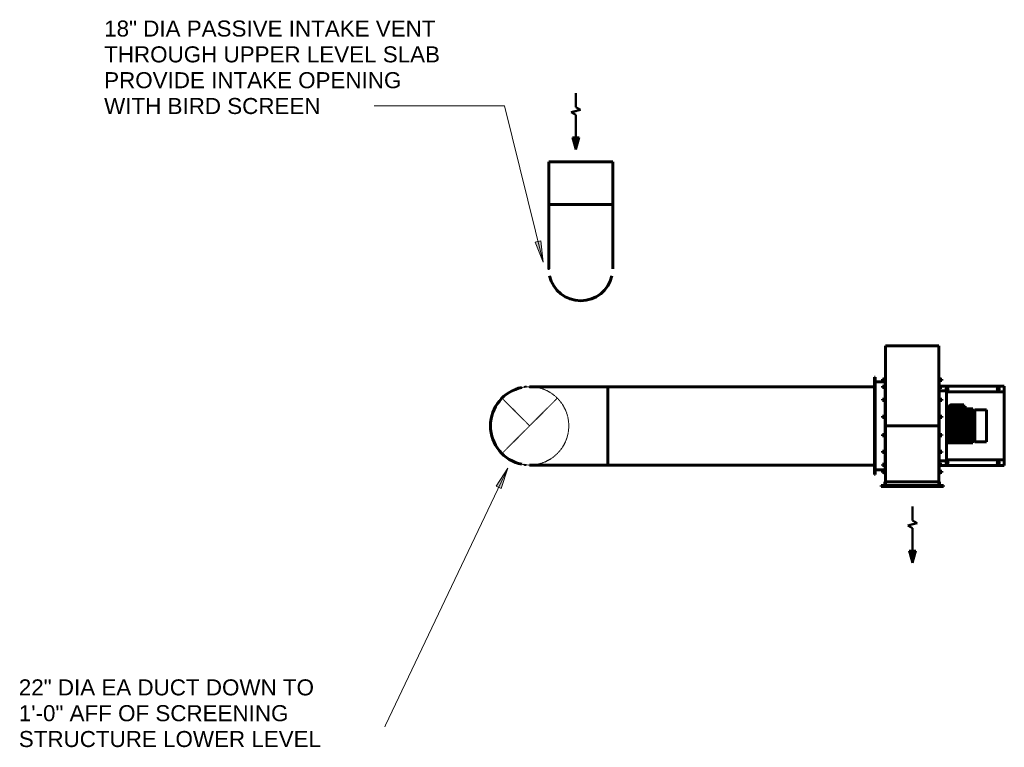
# Model space of a CAD drawing. Header units: inches. Extents: x 21 to 619, y 69 to 663.
# Tile 8 of 9: x 343 to 619, y 69 to 273. Entities that reach past the tile are written whole.
import ezdxf

# ---------------------------------------------------------------- set-up
doc = ezdxf.new("R2010")
doc.units = ezdxf.units.IN
doc.header["$MEASUREMENT"] = 0
doc.linetypes.add('Hidden 1_16_', pattern=[0.09375, 0.0625, -0.03125])
for name, color, linetype, lineweight in [('A-ANNO-NOTE', 131, 'Continuous', 50), ('A-DETL', 90, 'Hidden 1_16_', 9), ('G-ANNO-TEXT', 231, 'Continuous', 9), ('M-EQPM', 50, 'Continuous', 60), ('M-HVAC-DUCT', 70, 'Continuous', 60), ('M-HVAC-DUCT-ANNO', 70, 'Hidden 1_16_', 40)]:
    doc.layers.add(name, color=color, linetype=linetype, lineweight=lineweight)
doc.styles.add('Arial', font='arial.ttf', dxfattribs={"height": 4.5})

# ---------------------------------------------------------------- blocks, each defined once
blk = doc.blocks.new('2018-13830-007-02 - 2018-13830-007-02_ipt-1453228-MECHANICAL HVAC UPPER LEVEL PLAN Copy 1')
at = {"layer": 'M-EQPM'}
for p, q in [((-17, -8.75), (-17, 8.75)), ((-17, 8.75), (-16.75, 8.75)), ((-16.75, 8.75), (-16.75, 7.69)), ((-13.69, 10.62), (-13.69, 10.44)), ((13.69, 10.62), (-13.69, 10.62)), ((-13.69, 10.44), (13.69, 10.44)), ((-13.12, 8.35), (-13.12, 7.6)), ((-13.12, 8.35), (-13.12, 7.6)), ((-12.86, 8.35), (-13.12, 8.35)), ((-12.76, 8.35), (-12.86, 8.35)), ((-12.75, 7.6), (-12.75, 8.35)), ((-12.75, 7.6), (-12.75, 8.35)), ((-12.37, 10.44), (-12.37, 7.6)), ((-11.15, 8.35), (-11.15, 7.6)), ((-10.83, 8.35), (-11.1, 8.35)), ((-10.83, 8.35), (-10.83, 8.35)), ((-10.78, 7.6), (-10.78, 8.35)), ((-7.51, 8.35), (-7.51, 7.6)), ((-7.15, 8.35), (-7.5, 8.35)), ((-7.14, 8.35), (-7.15, 8.35)), ((-7.14, 7.6), (-7.14, 8.35)), ((-2.76, 8.35), (-2.76, 7.6)), ((-2.39, 8.35), (-2.76, 8.35)), ((-2.39, 7.6), (-2.39, 8.35)), ((2.39, 8.35), (2.39, 7.6)), ((2.4, 8.35), (2.39, 8.35)), ((2.75, 8.35), (2.4, 8.35)), ((2.76, 7.6), (2.76, 8.35)), ((7.14, 8.35), (7.14, 7.6)), ((7.46, 8.35), (7.19, 8.35)), ((7.19, 8.35), (7.19, 8.35)), ((7.51, 7.6), (7.51, 8.35)), ((10.78, 8.35), (10.78, 7.6)), ((10.89, 8.35), (10.79, 8.35)), ((11.15, 8.35), (10.89, 8.35)), ((11.15, 7.6), (11.15, 8.35)), ((12.38, 7.6), (12.38, 10.44)), ((12.75, 8.35), (12.75, 7.6)), ((12.93, 8.35), (12.75, 8.35)), ((13.12, 8.35), (12.93, 8.35)), ((13.12, 7.6), (13.12, 8.35)), ((13.69, 10.44), (13.69, 10.62)), ((-15.75, 7.69), (-16.75, 7.69)), ((-16.75, 7.69), (-16.75, 7.5)), ((-16.75, 7.5), (-15.75, 7.5)), ((-16.75, 7.5), (-16.75, -7.5)), ((-15.75, 7.5), (-15.75, 7.69)), ((0, 7.5), (-15.75, 7.5)), ((-15.75, -7.5), (-15.75, 7.5)), ((-13.69, 7.6), (-13.69, 7.5)), ((13.69, 7.6), (-13.69, 7.6)), ((22.43, 7.5), (0, 7.5)), ((0, 7.5), (0, -7.5)), ((13.69, 7.5), (13.69, 7.6)), ((22.44, -7.5), (22.44, 7.5)), ((-17, -7.48), (-17, -7.5)), ((-15.75, -7.5), (-16.75, -7.5)), ((-16.75, -7.5), (-16.75, -7.69)), ((-16.75, -7.69), (-15.75, -7.69)), ((-16.75, -7.69), (-16.75, -8.75)), ((0, -7.5), (-15.75, -7.5)), ((-15.75, -7.69), (-15.75, -7.5)), ((-13.69, -7.5), (-13.69, -7.6)), ((-9.81, -7.6), (-13.64, -7.6)), ((-13.12, -7.6), (-13.12, -8.35)), ((-12.75, -8.35), (-12.75, -7.6)), ((-11.15, -7.6), (-11.15, -8.35)), ((-11.15, -7.6), (-11.15, -8.35)), ((-10.78, -8.35), (-10.78, -7.6)), ((-10.78, -8.35), (-10.78, -7.6)), ((9.81, -7.6), (-9.81, -7.6)), ((-9.81, -9.63), (-9.81, -7.6)), ((-7.51, -7.6), (-7.51, -8.35)), ((-7.14, -8.35), (-7.14, -7.6)), ((-2.76, -7.6), (-2.76, -8.35)), ((-2.39, -8.35), (-2.39, -7.6)), ((22.43, -7.5), (0, -7.5)), ((2.39, -7.6), (2.39, -8.35)), ((2.76, -8.35), (2.76, -7.6)), ((7.14, -7.6), (7.14, -8.35)), ((7.51, -8.35), (7.51, -7.6)), ((9.81, -7.6), (9.81, -9.63)), ((13.64, -7.6), (9.81, -7.6)), ((10.78, -7.6), (10.78, -8.35)), ((10.78, -7.6), (10.78, -8.35)), ((11.15, -8.35), (11.15, -7.6)), ((11.15, -8.35), (11.15, -7.6)), ((12.75, -7.6), (12.75, -8.35)), ((12.75, -7.6), (12.75, -8.35)), ((13.12, -8.35), (13.12, -7.6)), ((13.12, -8.35), (13.12, -7.6)), ((13.69, -7.6), (13.69, -7.5)), ((-16.75, -8.75), (-17, -8.75)), ((-13.12, -8.35), (-12.93, -8.35)), ((-12.93, -8.35), (-12.75, -8.35)), ((-11.15, -8.35), (-10.89, -8.35)), ((-11.12, -8.35), (-11.12, -25.88)), ((-10.89, -8.35), (-10.79, -8.35)), ((-9.81, -9.63), (9.81, -9.63)), ((-9.56, -25.88), (-9.56, -9.63)), ((-7.46, -8.35), (-7.19, -8.35)), ((-7.19, -8.35), (-7.19, -8.35)), ((-4.75, -9.63), (-4.75, -17)), ((-4.49, -9.63), (-4.49, -16.83)), ((-4.49, -16.83), (-4.49, -9.63)), ((-4.48, -9.63), (-4.48, -16.83)), ((-4.34, -16.83), (-4.34, -9.63)), ((-4.32, -9.63), (-4.32, -16.83)), ((-4.31, -16.83), (-4.31, -9.63)), ((-4.23, -9.63), (-4.23, -16.83)), ((-4.08, -16.83), (-4.08, -9.63)), ((-3.88, -9.63), (-3.88, -16.83)), ((-3.86, -16.83), (-3.86, -9.63)), ((-3.72, -9.63), (-3.72, -16.83)), ((-3.55, -16.83), (-3.55, -9.63)), ((-3.21, -9.63), (-3.21, -16.83)), ((-3.17, -16.83), (-3.17, -9.63)), ((-2.98, -9.63), (-2.98, -16.83)), ((-2.81, -16.83), (-2.81, -9.63)), ((-2.75, -8.35), (-2.4, -8.35)), ((-2.4, -8.35), (-2.39, -8.35)), ((-2.34, -9.63), (-2.34, -16.83)), ((-2.28, -16.83), (-2.28, -9.63)), ((-2.05, -9.63), (-2.05, -16.83)), ((-1.89, -16.83), (-1.89, -9.63)), ((-1.46, -9.63), (-1.46, -17.21)), ((-1.33, -9.63), (-1.33, -16.83)), ((-1.33, -9.63), (-1.33, -16.83)), ((-1.24, -16.83), (-1.24, -9.63)), ((-0.99, -9.63), (-0.99, -16.83)), ((-0.84, -16.83), (-0.84, -9.63)), ((-0.63, -9.63), (-0.63, -17.21)), ((-0.25, -9.63), (-0.25, -16.83)), ((-0.25, -9.63), (-0.25, -16.83)), ((-0.13, -16.83), (-0.13, -9.63)), ((0.13, -9.63), (0.13, -16.83)), ((0.25, -16.83), (0.25, -9.63)), ((0.25, -16.83), (0.25, -9.63)), ((0.63, -17.21), (0.63, -9.63)), ((0.84, -9.63), (0.84, -16.83)), ((0.99, -16.83), (0.99, -9.63)), ((1.24, -9.63), (1.24, -16.83)), ((1.33, -16.83), (1.33, -9.63)), ((1.33, -16.83), (1.33, -9.63)), ((1.46, -17.21), (1.46, -9.63)), ((1.89, -9.63), (1.89, -16.83)), ((2.05, -16.83), (2.05, -9.63)), ((2.28, -9.63), (2.28, -16.83)), ((2.34, -16.83), (2.34, -9.63)), ((2.39, -8.35), (2.76, -8.35)), ((2.81, -9.63), (2.81, -16.83)), ((2.98, -16.83), (2.98, -9.63)), ((3.17, -9.63), (3.17, -16.83)), ((3.21, -16.83), (3.21, -9.63)), ((3.55, -9.63), (3.55, -16.83)), ((3.72, -16.83), (3.72, -9.63)), ((3.86, -9.63), (3.86, -16.83)), ((3.88, -16.83), (3.88, -9.63)), ((4.08, -9.63), (4.08, -16.83)), ((4.23, -16.83), (4.23, -9.63)), ((4.31, -9.63), (4.31, -16.83)), ((4.32, -16.83), (4.32, -9.63)), ((4.34, -9.63), (4.34, -11.57)), ((4.48, -11.57), (4.48, -9.63)), ((4.49, -11.57), (4.49, -9.63)), ((4.49, -9.63), (4.49, -11.57)), ((5.12, -10.48), (4.5, -10.48)), ((4.5, -10.48), (4.5, -10.86)), ((5.12, -10.48), (4.5, -10.48)), ((4.5, -10.86), (5.12, -10.86)), ((4.5, -14.48), (4.5, -10.86)), ((4.75, -10.48), (4.75, -9.63)), ((5.12, -10.86), (5.12, -10.48)), ((5.12, -10.86), (5.87, -10.86)), ((5.12, -10.86), (5.12, -14.48)), ((5.5, -10.48), (5.12, -10.48)), ((5.39, -10.48), (5.5, -10.48)), ((5.87, -10.86), (5.87, -14.48)), ((5.87, -14.48), (5.87, -10.86)), ((7.14, -8.35), (7.15, -8.35)), ((7.15, -8.35), (7.5, -8.35)), ((9.56, -9.63), (9.56, -25.88)), ((10.78, -8.35), (10.82, -8.35)), ((10.83, -8.35), (11.1, -8.35)), ((10.83, -8.35), (10.83, -8.35)), ((11.12, -8.35), (11.14, -8.35)), ((11.12, -25.88), (11.12, -8.35)), ((12.76, -8.35), (12.86, -8.35)), ((12.86, -8.35), (13.12, -8.35)), ((4.31, -11.57), (4.5, -11.57)), ((4.31, -13.76), (4.5, -13.76)), ((4.34, -16.83), (4.34, -13.76)), ((4.48, -16.83), (4.48, -13.76)), ((4.49, -16.83), (4.49, -13.76)), ((4.49, -16.83), (4.49, -13.76)), ((4.5, -14.48), (4.5, -14.85)), ((5.12, -14.48), (4.5, -14.48)), ((4.5, -14.85), (5.12, -14.85)), ((4.5, -14.85), (5.12, -14.85)), ((4.75, -17), (4.75, -14.85)), ((5.12, -14.85), (5.12, -14.48)), ((5.87, -14.48), (5.12, -14.48)), ((5.12, -14.85), (5.5, -14.85)), ((5.42, -14.85), (5.39, -14.85)), ((-4.45, -17), (-4.75, -17)), ((4.19, -17.58), (-4.5, -17.58)), ((-4.48, -16.83), (-4.49, -16.83)), ((-4.5, -17.58), (-4.5, -20.86)), ((-4.43, -16.83), (-4.48, -16.83)), ((-4.34, -16.83), (-4.43, -16.83)), ((-4.32, -16.83), (-4.31, -16.83)), ((-4.23, -16.83), (-4.31, -16.83)), ((-4.17, -16.83), (-4.23, -16.83)), ((-4.08, -16.83), (-4.17, -16.83)), ((-3.84, -17.33), (-3.99, -17.33)), ((-3.98, -17.33), (-3.84, -17.33)), ((-3.98, -17.33), (-3.84, -17.33)), ((-3.95, -17.33), (-3.84, -17.33)), ((-3.95, -17.33), (-3.84, -17.33)), ((-3.9, -17.33), (-3.93, -17.33)), ((-3.92, -17.33), (-3.9, -17.33)), ((-3.84, -17.33), (-3.9, -17.33)), ((-3.88, -16.83), (-3.88, -16.83)), ((-3.88, -16.83), (-3.86, -16.83)), ((-3.72, -16.83), (-3.86, -16.83)), ((-3.76, -17.33), (-3.84, -17.33)), ((-3.76, -17.33), (-3.46, -17.33)), ((-3.76, -17.33), (-3.48, -17.33)), ((-3.76, -17.33), (-3.44, -17.33)), ((-3.44, -17.33), (-3.76, -17.33)), ((-3.76, -17.33), (-3.46, -17.33)), ((-3.5, -17.33), (-3.76, -17.33)), ((-3.76, -17.33), (-3.48, -17.33)), ((-3.44, -17.33), (-3.76, -17.33)), ((-3.76, -17.33), (-3.44, -17.33)), ((-3.65, -16.83), (-3.72, -16.83)), ((-3.67, -17.33), (-3.44, -17.33)), ((-3.67, -17.33), (-3.44, -17.33)), ((-3.67, -17.33), (-3.56, -17.33)), ((-3.55, -16.83), (-3.65, -16.83)), ((-3.44, -17.33), (-3.56, -17.33)), ((-3.48, -17.33), (-3.5, -17.33)), ((-3.3, -17.33), (-3.44, -17.33)), ((-3.3, -17.33), (-2.89, -17.33)), ((-3.02, -17.33), (-3.3, -17.33)), ((-3.3, -17.33), (-2.89, -17.33)), ((-3.07, -17.21), (-3.24, -17.21)), ((-3.21, -16.83), (-3.17, -16.83)), ((-2.98, -16.83), (-3.17, -16.83)), ((-2.89, -17.33), (-3.02, -17.33)), ((-2.89, -16.83), (-2.98, -16.83)), ((-2.81, -16.83), (-2.89, -16.83)), ((-2.64, -17.33), (-2.82, -17.33)), ((-2.64, -17.33), (-2.3, -17.33)), ((-2.49, -17.33), (-2.64, -17.33)), ((-2.64, -17.33), (-2.3, -17.33)), ((-2.23, -17.21), (-2.55, -17.21)), ((-2.3, -17.33), (-2.49, -17.33)), ((-2.34, -16.83), (-2.28, -16.83)), ((-2.05, -16.83), (-2.28, -16.83)), ((-1.89, -16.83), (-2.05, -16.83)), ((-1.81, -17.33), (-2.03, -17.33)), ((-1.81, -17.33), (-1.58, -17.33)), ((-1.81, -17.33), (-1.58, -17.33)), ((-1.58, -17.33), (-1.79, -17.33)), ((-1.46, -17.21), (-1.7, -17.21)), ((-1.33, -16.83), (-1.33, -16.83)), ((-1.33, -16.83), (-1.24, -16.83)), ((-0.99, -16.83), (-1.24, -16.83)), ((-0.87, -17.33), (-1.11, -17.33)), ((-0.9, -16.83), (-0.99, -16.83)), ((-0.84, -16.83), (-0.9, -16.83)), ((-0.87, -17.33), (-0.75, -17.33)), ((-0.75, -17.33), (-0.87, -17.33)), ((-0.87, -17.33), (-0.75, -17.33)), ((-0.63, -17.21), (-0.75, -17.21)), ((-0.25, -16.83), (-0.13, -16.83)), ((-0.25, -17.21), (-0.25, -17.16)), ((0.13, -16.83), (-0.13, -16.83)), ((0.13, -17.33), (-0.13, -17.33)), ((0.21, -16.83), (0.13, -16.83)), ((0.25, -16.83), (0.21, -16.83)), ((0.25, -17.16), (0.25, -17.21)), ((0.75, -17.21), (0.63, -17.21)), ((0.75, -17.33), (0.87, -17.33)), ((0.87, -17.33), (0.75, -17.33)), ((0.75, -17.33), (0.87, -17.33)), ((0.84, -16.83), (0.99, -16.83)), ((1.11, -17.33), (0.87, -17.33)), ((1.24, -16.83), (0.99, -16.83)), ((1.33, -16.83), (1.24, -16.83)), ((1.33, -16.83), (1.33, -16.83)), ((1.7, -17.21), (1.46, -17.21)), ((1.58, -17.33), (1.81, -17.33)), ((1.79, -17.33), (1.58, -17.33)), ((1.58, -17.33), (1.81, -17.33)), ((2.03, -17.33), (1.81, -17.33)), ((1.89, -16.83), (1.96, -16.83)), ((1.96, -16.83), (2.05, -16.83)), ((2.28, -16.83), (2.05, -16.83)), ((2.55, -17.21), (2.23, -17.21)), ((2.34, -16.83), (2.28, -16.83)), ((2.3, -17.33), (2.64, -17.33)), ((2.49, -17.33), (2.3, -17.33)), ((2.3, -17.33), (2.64, -17.33)), ((2.64, -17.33), (2.49, -17.33)), ((2.82, -17.33), (2.64, -17.33)), ((2.81, -16.83), (2.89, -16.83)), ((2.89, -16.83), (2.98, -16.83)), ((2.89, -17.33), (3.3, -17.33)), ((3.02, -17.33), (2.89, -17.33)), ((2.89, -17.33), (3.3, -17.33)), ((3.17, -16.83), (2.98, -16.83)), ((3.3, -17.33), (3.02, -17.33)), ((3.24, -17.21), (3.07, -17.21)), ((3.21, -16.83), (3.17, -16.83)), ((3.3, -17.33), (3.44, -17.33)), ((3.44, -17.33), (3.76, -17.33)), ((3.44, -17.33), (3.76, -17.33)), ((3.76, -17.33), (3.44, -17.33)), ((3.46, -17.33), (3.76, -17.33)), ((3.47, -17.33), (3.67, -17.33)), ((3.47, -17.33), (3.67, -17.33)), ((3.56, -17.33), (3.47, -17.33)), ((3.47, -17.33), (3.76, -17.33)), ((3.76, -17.33), (3.47, -17.33)), ((3.48, -17.33), (3.76, -17.33)), ((3.5, -17.33), (3.48, -17.33)), ((3.48, -17.33), (3.76, -17.33)), ((3.76, -17.33), (3.5, -17.33)), ((3.55, -16.83), (3.65, -16.83)), ((3.56, -17.33), (3.67, -17.33)), ((3.65, -16.83), (3.72, -16.83)), ((3.86, -16.83), (3.72, -16.83)), ((3.84, -17.33), (3.76, -17.33)), ((3.8, -17.33), (3.95, -17.33)), ((3.8, -17.33), (3.98, -17.33)), ((3.8, -17.33), (3.95, -17.33)), ((3.9, -17.33), (3.8, -17.33)), ((3.8, -17.33), (3.98, -17.33)), ((3.99, -17.33), (3.8, -17.33)), ((3.84, -17.33), (3.8, -17.33)), ((3.88, -16.83), (3.86, -16.83)), ((3.88, -16.83), (3.88, -16.83)), ((3.9, -17.33), (3.92, -17.33)), ((3.95, -17.33), (3.92, -17.33)), ((4.08, -16.83), (4.23, -16.83)), ((4.49, -17.58), (4.19, -17.58)), ((4.31, -16.83), (4.23, -16.83)), ((4.32, -16.83), (4.31, -16.83)), ((4.34, -16.83), (4.48, -16.83)), ((4.75, -17), (4.45, -17)), ((4.48, -16.83), (4.49, -16.83)), ((4.49, -20.86), (4.49, -17.58)), ((-4.5, -20.86), (4.49, -20.86)), ((-11.12, -25.88), (-9.56, -25.88)), ((-9.56, -25.88), (9.56, -25.88)), ((9.56, -25.88), (11.12, -25.88))]:
    blk.add_line(p, q, dxfattribs=at)
at = {"layer": 'M-EQPM', "flags": 128}
for points in [[(5.5, -10.48), (5.5, -10.48), (5.5, -10.48), (5.5, -10.48), (5.5, -10.48), (5.49, -10.48), (5.49, -10.48), (5.49, -10.48), (5.48, -10.48), (5.48, -10.48), (5.47, -10.48), (5.46, -10.48), (5.46, -10.48), (5.45, -10.48), (5.44, -10.48), (5.43, -10.48), (5.43, -10.48), (5.42, -10.48), (5.41, -10.48), (5.4, -10.48), (5.39, -10.48), (5.38, -10.48), (5.36, -10.48), (5.35, -10.48), (5.34, -10.48), (5.33, -10.48), (5.31, -10.48), (5.3, -10.48), (5.29, -10.48), (5.27, -10.48), (5.26, -10.48), (5.25, -10.48), (5.23, -10.48), (5.22, -10.48), (5.2, -10.48), (5.19, -10.48), (5.17, -10.48), (5.16, -10.48), (5.14, -10.48), (5.13, -10.48), (5.12, -10.48)], [(5.65, -10.51), (5.64, -10.51), (5.62, -10.5), (5.61, -10.5), (5.6, -10.49), (5.58, -10.49), (5.57, -10.49), (5.56, -10.49), (5.54, -10.48), (5.53, -10.48), (5.51, -10.48), (5.5, -10.48)], [(5.69, -10.54), (5.68, -10.53), (5.67, -10.52), (5.66, -10.52)], [(5.12, -14.85), (5.14, -14.85), (5.15, -14.85), (5.17, -14.85), (5.18, -14.85), (5.2, -14.85), (5.21, -14.85), (5.23, -14.85), (5.24, -14.85), (5.26, -14.85), (5.27, -14.85), (5.28, -14.85), (5.3, -14.85), (5.31, -14.85), (5.32, -14.85), (5.34, -14.85), (5.35, -14.85), (5.36, -14.85), (5.37, -14.85), (5.38, -14.85), (5.39, -14.85), (5.4, -14.85), (5.41, -14.85), (5.42, -14.85), (5.43, -14.85), (5.44, -14.85), (5.45, -14.85), (5.46, -14.85), (5.46, -14.85), (5.47, -14.85), (5.47, -14.85), (5.48, -14.85), (5.48, -14.85), (5.49, -14.85), (5.49, -14.85), (5.49, -14.85), (5.5, -14.85), (5.5, -14.85), (5.5, -14.85), (5.5, -14.85)], [(-4.35, -17.18), (-4.38, -17.15), (-4.43, -17.08), (-4.48, -16.96), (-4.49, -16.83)], [(-3.99, -17.33), (-4.08, -17.32), (-4.17, -17.3), (-4.25, -17.26), (-4.32, -17.21), (-4.34, -17.19)], [(-4.32, -16.83), (-4.31, -16.92), (-4.29, -17.01), (-4.25, -17.09), (-4.2, -17.16), (-4.13, -17.23), (-4.07, -17.27), (-3.95, -17.32), (-3.84, -17.33)], [(-3.99, -17.33), (-4.03, -17.32), (-4.12, -17.3), (-4.14, -17.29)], [(-3.99, -17.33), (-3.98, -17.33), (-3.98, -17.33)], [(-3.88, -16.83), (-3.87, -16.93), (-3.85, -17.02), (-3.81, -17.1), (-3.76, -17.17), (-3.7, -17.24), (-3.64, -17.28), (-3.54, -17.32), (-3.44, -17.33)], [(-3.84, -17.33), (-3.79, -17.33), (-3.76, -17.33)], [(-3.56, -17.33), (-3.63, -17.33), (-3.67, -17.33)], [(-3.44, -17.33), (-3.35, -17.33), (-3.3, -17.33)], [(-3.21, -16.83), (-3.2, -16.93), (-3.18, -17.03), (-3.14, -17.12), (-3.09, -17.19), (-3.04, -17.25), (-2.99, -17.28), (-2.91, -17.32), (-2.82, -17.33)], [(-2.82, -17.33), (-2.71, -17.33), (-2.64, -17.33)], [(-2.34, -16.83), (-2.33, -16.95), (-2.31, -17.06), (-2.27, -17.15), (-2.23, -17.22), (-2.2, -17.26), (-2.13, -17.31), (-2.08, -17.33), (-2.03, -17.33)], [(-2.03, -17.33), (-1.89, -17.33), (-1.81, -17.33)], [(-1.33, -16.83), (-1.33, -16.91), (-1.33, -16.98), (-1.31, -17.09), (-1.29, -17.16), (-1.25, -17.26), (-1.21, -17.3), (-1.17, -17.32), (-1.14, -17.33), (-1.11, -17.33)], [(-1.11, -17.33), (-0.96, -17.33), (-0.87, -17.33)], [(-0.13, -17.33), (0.03, -17.33), (0.13, -17.33)], [(0.87, -17.33), (1.03, -17.33), (1.11, -17.33)], [(1.11, -17.33), (1.16, -17.32), (1.2, -17.3), (1.23, -17.27), (1.28, -17.2), (1.31, -17.09), (1.32, -17.03), (1.33, -16.93), (1.33, -16.83)], [(1.81, -17.33), (1.96, -17.33), (2.03, -17.33)], [(2.03, -17.33), (2.09, -17.32), (2.14, -17.3), (2.19, -17.26), (2.24, -17.21), (2.28, -17.14), (2.31, -17.07), (2.33, -16.95), (2.34, -16.83)], [(2.64, -17.33), (2.76, -17.33), (2.82, -17.33)], [(2.82, -17.33), (2.89, -17.32), (2.96, -17.3), (3.02, -17.26), (3.08, -17.21), (3.13, -17.14), (3.16, -17.07), (3.2, -16.95), (3.21, -16.83)], [(3.3, -17.33), (3.39, -17.33), (3.44, -17.33)], [(3.44, -17.33), (3.52, -17.32), (3.59, -17.3), (3.66, -17.26), (3.73, -17.21), (3.78, -17.14), (3.83, -17.07), (3.87, -16.95), (3.88, -16.83)], [(3.67, -17.33), (3.6, -17.33), (3.56, -17.33)], [(3.76, -17.33), (3.81, -17.33), (3.84, -17.33)], [(3.84, -17.33), (3.92, -17.32), (4, -17.3), (4.08, -17.26), (4.15, -17.21), (4.21, -17.15), (4.26, -17.07), (4.3, -16.95), (4.32, -16.83)], [(3.98, -17.33), (3.99, -17.33), (3.99, -17.33)], [(3.99, -17.33), (4.08, -17.32), (4.17, -17.3), (4.25, -17.26), (4.32, -17.21), (4.38, -17.15), (4.43, -17.08), (4.48, -16.96), (4.49, -16.83)], [(4.13, -17.29), (4.07, -17.32), (3.99, -17.33)]]:
    blk.add_lwpolyline(points, dxfattribs=at)
at = {"layer": 'M-EQPM'}
for centre, radius, start, end in [((-10.37, -9.81), 0.281, 0, 180), ((-10.37, -9.81), 0.281, 180, 0), ((5.5, -10.86), 0.375, 80.7042, 90), ((5.5, -10.86), 0.375, 360, 45), ((10.38, -9.81), 0.281, 0, 180), ((10.38, -9.81), 0.281, 180, 0), ((-0.13, -17.21), 0.125, 180, 196.3546), ((-0.13, -17.21), 0.125, 200.6206, 270), ((0.13, -17.21), 0.125, 270, 339.3856), ((0.13, -17.21), 0.125, 343.599, 0), ((-10.37, -24.19), 0.281, 0, 180), ((-10.37, -24.19), 0.281, 180, 0), ((10.38, -24.19), 0.281, 0, 180), ((10.38, -24.19), 0.281, 180, 0)]:
    blk.add_arc(centre, radius, start, end, dxfattribs=at)
for centre, ratio, start_param, end_param in [((-3.98, -17.21), 0.062791, 3.141593, 3.926991), ((-3.76, -17.21), 0.309017, 3.141593, 3.926991), ((-3.76, -17.21), 0.309017, 3.956144, 4.712389), ((-3.3, -17.21), 0.535827, 3.141593, 3.926991), ((-3.3, -17.21), 0.535827, 3.956144, 4.712389), ((-2.82, -17.21), 0.728969, 2.748894, 3.141593), ((-2.64, -17.21), 0.728969, 3.141593, 3.926991), ((-2.64, -17.21), 0.728969, 3.956144, 4.712389), ((-2.03, -17.21), 0.876307, 2.748894, 3.141593), ((-1.81, -17.21), 0.876307, 3.141593, 4.712389), ((-1.11, -17.21), 0.968583, 2.748894, 3.141593), ((-0.87, -17.21), 0.968583, 3.141593, 4.712389), ((0.87, -17.21), 0.968583, 1.570796, 3.141593), ((1.11, -17.21), 0.968583, 3.141593, 3.534495), ((1.11, -17.21), 0.968583, 4.041355, 4.258513), ((1.81, -17.21), 0.876307, 1.570796, 3.141593), ((2.03, -17.21), 0.876307, 3.141593, 3.534495), ((2.64, -17.21), 0.728969, 1.570796, 2.327414), ((2.64, -17.21), 0.728969, 2.356194, 3.141593), ((2.82, -17.21), 0.728969, 3.141593, 3.534495), ((3.3, -17.21), 0.535827, 1.570796, 2.327414), ((3.3, -17.21), 0.535827, 2.356194, 3.141593), ((3.76, -17.21), 0.309017, 1.570796, 2.327414), ((3.76, -17.21), 0.309017, 2.357126, 3.141593), ((3.98, -17.21), 0.062791, 2.357125, 3.141593)]:
    blk.add_ellipse(centre, major_axis=(0, 0.125), ratio=ratio, start_param=start_param, end_param=end_param, dxfattribs=at)
for points, knots in [([(5.5, -10.48), (5.52, -10.48), (5.57, -10.49), (5.63, -10.5), (5.69, -10.53), (5.74, -10.57), (5.8, -10.63), (5.85, -10.71), (5.87, -10.79), (5.87, -10.83), (5.87, -10.86)], [-1, -1, -1, -1, -0.888889, -0.777778, -0.666667, -0.555556, -0.444444, -0.222222, -0.111111, 0, 0, 0, 0]), ([(-4.31, -17.22), (-4.32, -17.21), (-4.37, -17.17), (-4.41, -17.12), (-4.43, -17.08)], [0.4353661, 0.4353661, 0.4353661, 0.4353661, 0.5, 0.6721899, 0.6721899, 0.6721899, 0.6721899]), ([(-2.86, -17.32), (-2.86, -17.32), (-2.87, -17.33), (-2.88, -17.33), (-2.89, -17.33)], [0.7142857, 0.7142857, 0.7142857, 0.7142857, 0.7857143, 1, 1, 1, 1]), ([(-2.21, -17.24), (-2.21, -17.24), (-2.22, -17.26), (-2.23, -17.29), (-2.25, -17.31), (-2.27, -17.33), (-2.29, -17.33), (-2.3, -17.33)], [0.1428571, 0.1428571, 0.1428571, 0.1428571, 0.2857143, 0.4285714, 0.5714286, 0.7857143, 1, 1, 1, 1]), ([(-1.46, -17.21), (-1.46, -17.23), (-1.47, -17.25), (-1.49, -17.29), (-1.51, -17.31), (-1.54, -17.33), (-1.56, -17.33), (-1.58, -17.33)], [0, 0, 0, 0, 0.285714, 0.428571, 0.571429, 0.785714, 1, 1, 1, 1]), ([(-1.33, -16.83), (-1.33, -16.88), (-1.33, -16.95), (-1.32, -17), (-1.32, -17.02)], [0, 0, 0, 0, 0.25, 0.3288726, 0.3288726, 0.3288726, 0.3288726]), ([(-0.63, -17.21), (-0.63, -17.23), (-0.63, -17.25), (-0.65, -17.29), (-0.67, -17.31), (-0.71, -17.33), (-0.73, -17.33), (-0.75, -17.33)], [0, 0, 0, 0, 0.285714, 0.428571, 0.571429, 0.785714, 1, 1, 1, 1]), ([(-0.13, -17.33), (-0.14, -17.33), (-0.17, -17.33), (-0.2, -17.31), (-0.23, -17.28), (-0.25, -17.25), (-0.25, -17.22), (-0.25, -17.21)], [0, 0, 0, 0, 0.285714, 0.428571, 0.571429, 0.785714, 1, 1, 1, 1]), ([(0.25, -17.21), (0.25, -17.23), (0.24, -17.25), (0.22, -17.29), (0.2, -17.31), (0.17, -17.33), (0.14, -17.33), (0.13, -17.33)], [0, 0, 0, 0, 0.285714, 0.428571, 0.571429, 0.785714, 1, 1, 1, 1]), ([(0.75, -17.33), (0.73, -17.33), (0.7, -17.33), (0.67, -17.31), (0.65, -17.28), (0.63, -17.25), (0.63, -17.22), (0.63, -17.21)], [0, 0, 0, 0, 0.285714, 0.428571, 0.571429, 0.785714, 1, 1, 1, 1]), ([(1.32, -17.02), (1.32, -17), (1.33, -16.95), (1.33, -16.88), (1.33, -16.83)], [0.6711485, 0.6711485, 0.6711485, 0.6711485, 0.75, 1, 1, 1, 1]), ([(1.58, -17.33), (1.56, -17.33), (1.53, -17.33), (1.5, -17.31), (1.48, -17.28), (1.47, -17.25), (1.46, -17.22), (1.46, -17.21)], [0, 0, 0, 0, 0.285714, 0.428571, 0.571429, 0.785714, 1, 1, 1, 1]), ([(2.3, -17.33), (2.29, -17.33), (2.27, -17.33), (2.24, -17.31), (2.23, -17.28), (2.21, -17.26), (2.21, -17.24), (2.21, -17.24)], [0, 0, 0, 0, 0.2857143, 0.4285714, 0.5714286, 0.7857143, 0.8571429, 0.8571429, 0.8571429, 0.8571429]), ([(4.43, -17.08), (4.41, -17.12), (4.37, -17.17), (4.32, -17.21), (4.31, -17.22)], [0.327808, 0.327808, 0.327808, 0.327808, 0.5, 0.5646413, 0.5646413, 0.5646413, 0.5646413])]:
    blk.add_open_spline(points, degree=3, knots=knots, dxfattribs=at)
for points in [[(-4.46, -17.02), (-4.48, -16.96), (-4.49, -16.9), (-4.49, -16.83)], [(-4.48, -16.83), (-4.48, -16.87), (-4.47, -16.9), (-4.46, -16.94)], [(-4.38, -17.12), (-4.37, -17.14), (-4.35, -17.17), (-4.33, -17.19)], [(-4.32, -16.98), (-4.33, -16.93), (-4.34, -16.88), (-4.34, -16.83)], [(-3.84, -17.33), (-3.9, -17.33), (-4.02, -17.31), (-4.18, -17.2), (-4.29, -17.03), (-4.31, -16.9), (-4.31, -16.83)], [(-4.23, -16.83), (-4.23, -16.89), (-4.22, -16.95), (-4.2, -17.01)], [(-4.17, -17.08), (-4.15, -17.12), (-4.12, -17.15), (-4.09, -17.19)], [(-3.99, -17.33), (-4.03, -17.33), (-4.06, -17.33), (-4.1, -17.32)], [(-3.72, -17.21), (-3.77, -17.21), (-3.86, -17.19), (-3.98, -17.1), (-4.06, -16.98), (-4.08, -16.88), (-4.08, -16.83)], [(-4.07, -17.32), (-4.04, -17.33), (-4.01, -17.33), (-3.98, -17.33)], [(-3.44, -17.33), (-3.49, -17.33), (-3.61, -17.31), (-3.75, -17.2), (-3.84, -17.03), (-3.86, -16.9), (-3.86, -16.83)], [(-3.86, -17.32), (-3.83, -17.33), (-3.79, -17.33), (-3.76, -17.33)], [(-3.72, -16.83), (-3.72, -16.9), (-3.7, -17.03), (-3.64, -17.14), (-3.6, -17.19)], [(-3.24, -17.21), (-3.28, -17.21), (-3.36, -17.19), (-3.47, -17.1), (-3.54, -16.98), (-3.55, -16.88), (-3.55, -16.83)], [(-3.42, -17.31), (-3.38, -17.33), (-3.34, -17.33), (-3.3, -17.33)], [(-2.82, -17.33), (-2.87, -17.33), (-2.96, -17.31), (-3.07, -17.2), (-3.15, -17.03), (-3.17, -16.9), (-3.17, -16.83)], [(-2.98, -16.83), (-2.98, -16.9), (-2.96, -17.03), (-2.91, -17.14), (-2.88, -17.19)], [(-2.55, -17.21), (-2.58, -17.21), (-2.65, -17.19), (-2.74, -17.1), (-2.79, -16.98), (-2.81, -16.88), (-2.81, -16.83)], [(-2.76, -17.3), (-2.72, -17.32), (-2.68, -17.33), (-2.64, -17.33)], [(-2.03, -17.33), (-2.07, -17.33), (-2.13, -17.31), (-2.21, -17.2), (-2.26, -17.03), (-2.28, -16.9), (-2.28, -16.83)], [(-2.05, -16.83), (-2.05, -16.9), (-2.04, -17.03), (-1.99, -17.2), (-1.91, -17.31), (-1.85, -17.33), (-1.81, -17.33)], [(-1.7, -17.21), (-1.73, -17.21), (-1.78, -17.19), (-1.84, -17.1), (-1.88, -16.98), (-1.89, -16.88), (-1.89, -16.83)], [(-1.31, -17.07), (-1.3, -17.08), (-1.3, -17.09), (-1.3, -17.1)], [(-1.11, -17.33), (-1.13, -17.33), (-1.16, -17.31), (-1.21, -17.2), (-1.24, -17.03), (-1.24, -16.9), (-1.24, -16.83)], [(-0.99, -16.83), (-0.99, -16.9), (-0.99, -17.03), (-0.97, -17.14), (-0.96, -17.19)], [(-0.96, -17.19), (-0.95, -17.23), (-0.92, -17.31), (-0.89, -17.33), (-0.87, -17.33)], [(-0.75, -17.21), (-0.76, -17.21), (-0.79, -17.19), (-0.82, -17.1), (-0.84, -16.98), (-0.84, -16.88), (-0.84, -16.83)], [(-0.25, -16.83), (-0.25, -16.88), (-0.25, -16.98), (-0.25, -17.1), (-0.25, -17.19), (-0.25, -17.21), (-0.25, -17.21)], [(-0.13, -17.19), (-0.13, -17.14), (-0.13, -17.03), (-0.13, -16.9), (-0.13, -16.83)], [(-0.13, -17.33), (-0.13, -17.33), (-0.13, -17.31), (-0.13, -17.23), (-0.13, -17.19)], [(0.13, -16.83), (0.13, -16.9), (0.13, -17.03), (0.13, -17.14), (0.13, -17.19)], [(0.13, -17.19), (0.13, -17.23), (0.13, -17.31), (0.13, -17.33), (0.13, -17.33)], [(0.25, -17.21), (0.25, -17.21), (0.25, -17.19), (0.25, -17.1), (0.25, -16.98), (0.25, -16.88), (0.25, -16.83)], [(0.84, -16.83), (0.84, -16.88), (0.84, -16.98), (0.82, -17.1), (0.79, -17.19), (0.76, -17.21), (0.75, -17.21)], [(0.87, -17.33), (0.89, -17.33), (0.92, -17.31), (0.95, -17.23), (0.96, -17.19)], [(0.96, -17.19), (0.97, -17.14), (0.99, -17.03), (0.99, -16.9), (0.99, -16.83)], [(1.24, -16.83), (1.24, -16.9), (1.24, -17.03), (1.21, -17.2), (1.16, -17.31), (1.13, -17.33), (1.11, -17.33)], [(1.3, -17.1), (1.3, -17.09), (1.3, -17.08), (1.31, -17.07)], [(1.89, -16.83), (1.89, -16.88), (1.88, -16.98), (1.84, -17.1), (1.78, -17.19), (1.73, -17.21), (1.7, -17.21)], [(1.81, -17.33), (1.85, -17.33), (1.91, -17.31), (1.99, -17.2), (2.04, -17.03), (2.05, -16.9), (2.05, -16.83)], [(2.28, -16.83), (2.28, -16.9), (2.26, -17.03), (2.21, -17.2), (2.13, -17.31), (2.07, -17.33), (2.03, -17.33)], [(2.81, -16.83), (2.81, -16.88), (2.79, -16.98), (2.74, -17.1), (2.65, -17.19), (2.58, -17.21), (2.55, -17.21)], [(2.64, -17.33), (2.68, -17.33), (2.72, -17.32), (2.76, -17.3)], [(3.17, -16.83), (3.17, -16.9), (3.15, -17.03), (3.07, -17.2), (2.96, -17.31), (2.87, -17.33), (2.82, -17.33)], [(2.89, -17.33), (2.88, -17.33), (2.86, -17.33), (2.86, -17.32)], [(2.88, -17.19), (2.91, -17.14), (2.96, -17.03), (2.98, -16.9), (2.98, -16.83)], [(3.55, -16.83), (3.55, -16.88), (3.54, -16.98), (3.47, -17.1), (3.36, -17.19), (3.28, -17.21), (3.24, -17.21)], [(3.3, -17.33), (3.34, -17.33), (3.38, -17.33), (3.42, -17.31)], [(3.86, -16.83), (3.86, -16.9), (3.84, -17.03), (3.75, -17.2), (3.6, -17.31), (3.49, -17.33), (3.44, -17.33)], [(3.6, -17.19), (3.64, -17.14), (3.7, -17.03), (3.72, -16.9), (3.72, -16.83)], [(4.08, -16.83), (4.08, -16.88), (4.06, -16.98), (3.98, -17.1), (3.86, -17.19), (3.77, -17.21), (3.72, -17.21)], [(3.76, -17.33), (3.79, -17.33), (3.83, -17.33), (3.86, -17.32)], [(4.31, -16.83), (4.31, -16.9), (4.29, -17.03), (4.18, -17.2), (4.02, -17.31), (3.9, -17.33), (3.84, -17.33)], [(3.98, -17.33), (4.01, -17.33), (4.04, -17.33), (4.07, -17.32)], [(4.1, -17.32), (4.06, -17.33), (4.03, -17.33), (3.99, -17.33)], [(4.09, -17.19), (4.13, -17.15), (4.16, -17.11), (4.18, -17.07)], [(4.2, -17.01), (4.22, -16.95), (4.23, -16.89), (4.23, -16.83)], [(4.32, -16.98), (4.33, -16.93), (4.34, -16.88), (4.34, -16.83)], [(4.33, -17.19), (4.35, -17.17), (4.37, -17.14), (4.38, -17.12)], [(4.46, -16.94), (4.47, -16.9), (4.48, -16.87), (4.48, -16.83)], [(4.49, -16.83), (4.49, -16.9), (4.48, -16.96), (4.46, -17.02)]]:
    blk.add_open_spline(points, degree=3, dxfattribs=at)
blk = doc.blocks.new('2018-13830-007-02 - Standard-1453229-MECHANICAL HVAC UPPER LEVEL PLAN Copy 1')
blk.add_blockref('2018-13830-007-02 - 2018-13830-007-02_ipt-1453228-MECHANICAL HVAC UPPER LEVEL PLAN Copy 1', (0, 0))
blk = doc.blocks.new('Round Elbow - 1 D-1499608-MECHANICAL HVAC UPPER LEVEL PLAN Copy 1')
at = {"layer": 'M-HVAC-DUCT', "color": 90}
for p, q in [((508.12, 170.31), (508.12, 159.31)), ((508.12, 159.31), (508.12, 148.31))]:
    blk.add_line(p, q, dxfattribs=at)
at = {"layer": 'M-HVAC-DUCT', "color": 90, "flags": 128}
for points in [[(508.12, 170.31), (507.24, 170.31), (506.36, 170.31), (505.49, 170.31), (504.62, 170.31), (503.75, 170.31), (502.89, 170.31), (502.04, 170.31), (501.2, 170.31), (500.37, 170.31), (499.55, 170.31), (498.75, 170.31), (497.96, 170.31), (497.19, 170.31), (496.44, 170.31), (495.7, 170.31), (494.98, 170.31), (494.29, 170.31), (493.62, 170.31), (492.97, 170.31), (492.34, 170.31), (491.74, 170.31), (491.17, 170.31), (490.62, 170.31), (490.1, 170.31), (489.61, 170.31), (489.15, 170.31), (488.72, 170.31), (488.32, 170.31), (487.95, 170.31), (487.62, 170.31), (487.31, 170.31), (487.05, 170.31), (486.81, 170.31), (486.61, 170.31), (486.44, 170.31), (486.31, 170.31), (486.21, 170.31), (486.15, 170.31), (486.12, 170.31), (486.12, 170.31)], [(486.12, 148.31), (486.14, 148.31), (486.19, 148.31), (486.28, 148.31), (486.4, 148.31), (486.56, 148.31), (486.75, 148.31), (486.98, 148.31), (487.24, 148.31), (487.53, 148.31), (487.86, 148.31), (488.22, 148.31), (488.61, 148.31), (489.03, 148.31), (489.48, 148.31), (489.96, 148.31), (490.48, 148.31), (491.02, 148.31), (491.58, 148.31), (492.18, 148.31), (492.79, 148.31), (493.44, 148.31), (494.1, 148.31), (494.79, 148.31), (495.5, 148.31), (496.24, 148.31), (496.99, 148.31), (497.75, 148.31), (498.54, 148.31), (499.34, 148.31), (500.15, 148.31), (500.98, 148.31), (501.81, 148.31), (502.66, 148.31), (503.52, 148.31), (504.38, 148.31), (505.25, 148.31), (506.13, 148.31), (507, 148.31), (507.88, 148.31), (508.12, 148.31)]]:
    blk.add_lwpolyline(points, dxfattribs=at)
at = {"layer": 'M-HVAC-DUCT', "color": 90}
for start, end in [(101.25, 180), (180, 258.75)]:
    blk.add_arc((486.12, 159.31), 11, start, end, dxfattribs=at)
blk = doc.blocks.new('Round Elbow - 1 D-V30-MECHANICAL HVAC UPPER LEVEL PLAN Copy 1')
at = {"layer": 'M-HVAC-DUCT', "color": 5}
for p, q in [((500.47, 502.57), (491.47, 502.57)), ((509.47, 502.57), (500.47, 502.57))]:
    blk.add_line(p, q, dxfattribs=at)
at = {"layer": 'M-HVAC-DUCT', "color": 5, "flags": 128}
for points in [[(491.47, 520.57), (491.47, 520.56), (491.47, 520.51), (491.47, 520.44), (491.47, 520.34), (491.47, 520.21), (491.47, 520.06), (491.47, 519.87), (491.47, 519.66), (491.47, 519.42), (491.47, 519.15), (491.47, 518.86), (491.47, 518.54), (491.47, 518.19), (491.47, 517.82), (491.47, 517.43), (491.47, 517.01), (491.47, 516.57), (491.47, 516.1), (491.47, 515.62), (491.47, 515.11), (491.47, 514.59), (491.47, 514.04), (491.47, 513.48), (491.47, 512.9), (491.47, 512.3), (491.47, 511.68), (491.47, 511.06), (491.47, 510.41), (491.47, 509.76), (491.47, 509.09), (491.47, 508.42), (491.47, 507.73), (491.47, 507.04), (491.47, 506.34), (491.47, 505.63), (491.47, 504.92), (491.47, 504.2), (491.47, 503.49), (491.47, 502.77), (491.47, 502.57)], [(509.47, 502.57), (509.47, 503.29), (509.47, 504.01), (509.47, 504.73), (509.47, 505.44), (509.47, 506.15), (509.47, 506.85), (509.47, 507.55), (509.47, 508.23), (509.47, 508.91), (509.47, 509.58), (509.47, 510.24), (509.47, 510.88), (509.47, 511.52), (509.47, 512.13), (509.47, 512.74), (509.47, 513.32), (509.47, 513.89), (509.47, 514.44), (509.47, 514.97), (509.47, 515.48), (509.47, 515.98), (509.47, 516.45), (509.47, 516.89), (509.47, 517.32), (509.47, 517.72), (509.47, 518.1), (509.47, 518.45), (509.47, 518.77), (509.47, 519.07), (509.47, 519.35), (509.47, 519.6), (509.47, 519.82), (509.47, 520.01), (509.47, 520.17), (509.47, 520.31), (509.47, 520.42), (509.47, 520.5), (509.47, 520.55), (509.47, 520.57), (509.47, 520.57)]]:
    blk.add_lwpolyline(points, dxfattribs=at)
at = {"layer": 'M-HVAC-DUCT', "color": 5}
for start, end in [(90, 167.1429), (12.8571, 90)]:
    blk.add_arc((500.47, 520.57), 9, start, end, dxfattribs=at)
blk = doc.blocks.new('BARGE - Duct Flow Arrow - BARGE - Duct Flow Arrow-1027305-MECHANICAL HVAC UPPER LEVEL PLAN Copy 1')
at = {"layer": 'A-ANNO-NOTE', "lineweight": 9}
blk.add_hatch(color=256, dxfattribs=at).paths.add_polyline_path([(0.1317, 0.019), (0.2024, 0), (0.1317, -0.019)])
at = {"layer": 'A-ANNO-NOTE'}
for p, q in [((-0.1278, 0), (-0.0458, 0)), ((-0.0458, 0), (-0.0301, 0.0271)), ((-0.0301, 0.0271), (-0.0156, -0.0271)), ((-0.0156, -0.0271), (-0.0229, 0)), ((0, 0), (-0.0156, -0.0271)), ((0, 0), (0.1535, 0)), ((0.1317, 0.019), (0.1317, -0.019)), ((0.2024, 0), (0.1317, 0.019)), ((0.1317, -0.019), (0.2024, 0))]:
    blk.add_line(p, q, dxfattribs=at)

msp = doc.modelspace()

# ---------------------------------------------------------------- hatches: boundary and pattern name
at = {"layer": 'G-ANNO-TEXT'}
for points in [[(489.9, 205.23), (489.23, 211.24), (487.7, 210.87)], [(480.03, 147.43), (476.73, 142.36), (478.16, 141.68)]]:
    msp.add_hatch(color=7, dxfattribs=at).paths.add_polyline_path(points)

# ---------------------------------------------------------------- linework, layer by layer
at = {"layer": 'A-DETL', "color": 80}
for p, q in [((486.12, 159.31), (478.34, 167.09)), ((493.9, 167.09), (478.34, 151.54))]:
    msp.add_line(p, q, dxfattribs=at)
for start, end in [(111.5906, 124.1773), (98.5157, 107.8518), (0, 94.4312), (141.4242, 149.7853), (126.9651, 136.905), (154.5347, 163.1128), (167.3489, 179.5498), (180.4502, 192.6511), (265.5688, 360), (196.8872, 205.4653), (210.2147, 218.5758), (223.0927, 233.0349), (235.8227, 248.4094), (252.1482, 261.4843)]:
    msp.add_arc((486.12, 159.31), 11, start, end, dxfattribs=at)
at = {"layer": 'G-ANNO-TEXT', "color": 7}
for p, q in [((468.33, 249.12), (432.09, 249.12)), ((479.11, 249.12), (468.33, 249.12)), ((489.9, 205.23), (479.11, 249.12)), ((489.23, 211.24), (487.7, 210.87)), ((487.7, 210.87), (489.9, 205.23)), ((489.9, 205.23), (489.23, 211.24)), ((480.03, 147.43), (443.73, 71.38)), ((480.03, 147.43), (476.73, 142.36)), ((478.16, 141.68), (480.03, 147.43)), ((476.73, 142.36), (478.16, 141.68)), ((434.74, 71.38), (432.75, 71.38)), ((443.73, 71.38), (434.74, 71.38))]:
    msp.add_line(p, q, dxfattribs=at)
at = {"layer": 'M-HVAC-DUCT', "color": 5}
for p, q in [((491.47, 233.44), (491.47, 221.44)), ((491.47, 233.44), (509.47, 233.44)), ((509.47, 221.44), (509.47, 233.44)), ((509.47, 221.44), (491.47, 221.44))]:
    msp.add_line(p, q, dxfattribs=at)
at = {"layer": 'M-HVAC-DUCT', "color": 90}
for p, q in [((582.93, 170.31), (508.12, 170.31)), ((508.12, 148.31), (508.12, 170.31)), ((508.12, 148.31), (582.93, 148.31))]:
    msp.add_line(p, q, dxfattribs=at)
at = {"layer": 'M-HVAC-DUCT-ANNO', "color": 3}
for start, end in [(108.0448, 111.5363), (94.4414, 98.5055), (136.9695, 141.3013), (124.2277, 126.695), (149.8755, 154.4551), (163.263, 167.2899), (192.7101, 196.737), (205.5449, 210.1245), (218.6987, 223.0825), (233.305, 235.7723), (248.4637, 251.9552), (261.4945, 265.5586)]:
    msp.add_arc((486.12, 159.31), 11, start, end, dxfattribs=at)

# ---------------------------------------------------------------- block references
at = {"layer": 'A-ANNO-NOTE', "xscale": 48, "yscale": 48, "zscale": 48, "rotation": 270.0000000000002}
for p in [(499.11, 246.61), (593.67, 130.57)]:
    msp.add_blockref('BARGE - Duct Flow Arrow - BARGE - Duct Flow Arrow-1027305-MECHANICAL HVAC UPPER LEVEL PLAN Copy 1', p, dxfattribs=at)
at = {"layer": 'M-EQPM', "rotation": 89.99999999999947}
msp.add_blockref('2018-13830-007-02 - Standard-1453229-MECHANICAL HVAC UPPER LEVEL PLAN Copy 1', (593.56, 159.31), dxfattribs=at)
at = {"layer": 'M-HVAC-DUCT', "color": 5, "rotation": 180}
msp.add_blockref('Round Elbow - 1 D-V30-MECHANICAL HVAC UPPER LEVEL PLAN Copy 1', (1000.95, 724.01), dxfattribs=at)
at = {"layer": 'M-HVAC-DUCT', "color": 90}
msp.add_blockref('Round Elbow - 1 D-1499608-MECHANICAL HVAC UPPER LEVEL PLAN Copy 1', (0, 0), dxfattribs=at)

# ---------------------------------------------------------------- texts
at = {"layer": 'G-ANNO-TEXT', "color": 7, "char_height": 4.5, "attachment_point": 1, "style": 'Arial', "bg_fill": 3, "box_fill_scale": 1.25, "bg_fill_color": 256, "bg_fill_true_color": 13158600, "bg_fill_transparency": 0}
for s, insert, width in [('18" DIA PASSIVE INTAKE VENT', (366.63, 273.12), 113.625), ('THROUGH UPPER LEVEL SLAB ', (366.63, 265.87), 118.0185), ('PROVIDE INTAKE OPENING ', (366.63, 258.62), 104.3835), ('WITH BIRD SCREEN', (366.63, 251.37), 74.6895), ('22" DIA EA DUCT DOWN TO ', (342.66, 88.13), 104.0805), ('1\'-0" AFF OF SCREENING ', (342.66, 80.88), 94.9905), ('STRUCTURE LOWER LEVEL', (342.66, 73.63), 104.535)]:
    msp.add_mtext(s, dxfattribs=dict(at, insert=insert, width=width))

doc.saveas('drawing.dxf')
